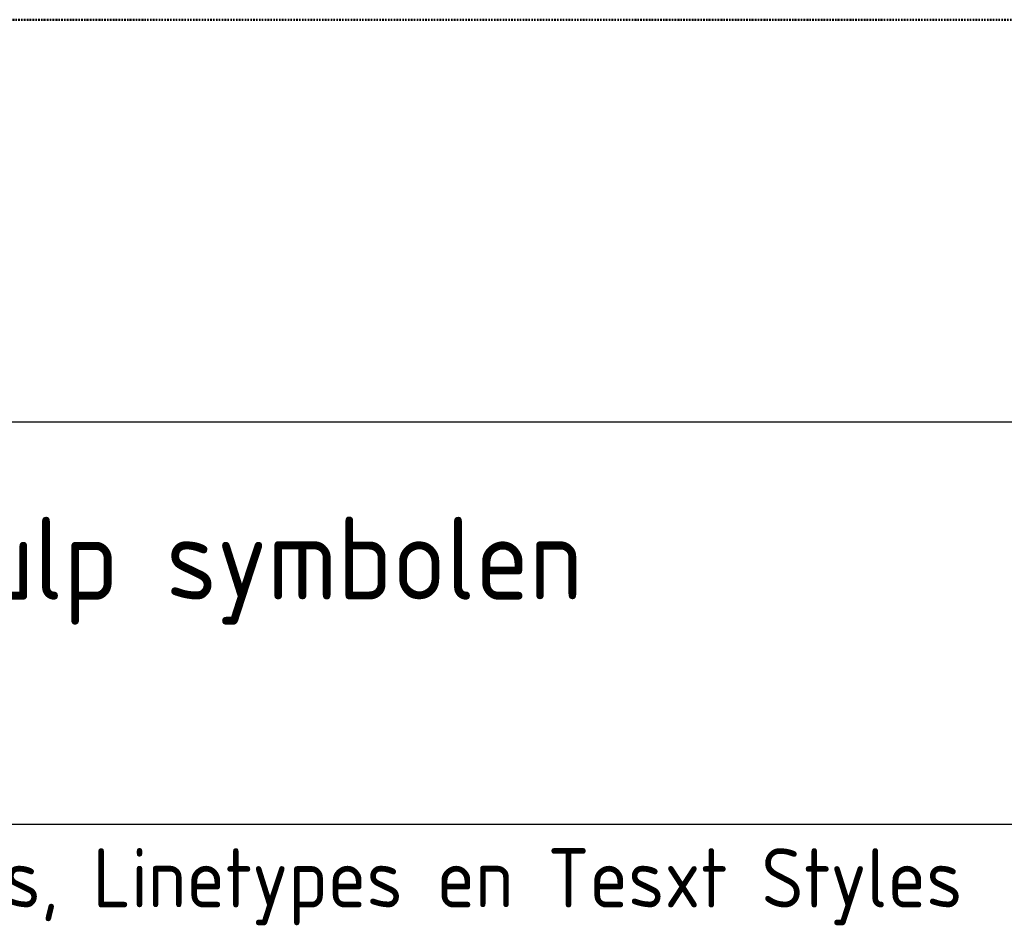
# Model space of a CAD drawing. Header units: millimetres. Extents: x 0 to 160900, y 0 to 84100.
# Tile 21 of 26: x 120656 to 124813, y 38220 to 42050. Entities that reach past the tile are written whole.
import ezdxf
from ezdxf.enums import TextEntityAlignment as Align

# ---------------------------------------------------------------- set-up
doc = ezdxf.new("R2010")
doc.units = ezdxf.units.MM
doc.linetypes.add('RVB_ALG_1xLong_1xDot', pattern=[12, 6, -3, 0, -3])
doc.layers.add('RVB_ALG_RENVOOI', color=2, linetype='Continuous')
doc.styles.add('RVB_TXT', font='isocp.shx')

# ---------------------------------------------------------------- blocks, each defined once
blk = doc.blocks.new('*U75')
at = {"layer": 'RVB_ALG_RENVOOI', "linetype": 'Continuous', "transparency": 16777216}
for p, q in [((10000, 1700), (0, 1700)), ((10000, 0), (0, 0))]:
    blk.add_line(p, q, dxfattribs=at)
at = {"layer": 'RVB_ALG_RENVOOI', "color": 3, "linetype": 'Continuous', "lineweight": 35, "transparency": 16777216, "style": 'RVB_TXT'}
for tag, p in [('E_TITEL_NL', (2100, 950)), ('E_TITEL_EN', (10100, 950))]:
    blk.add_attdef(tag, p, '', height=350, dxfattribs=at)
at = {"layer": 'RVB_ALG_RENVOOI', "color": 4, "linetype": 'Continuous', "lineweight": 50, "transparency": 16777216, "style": 'RVB_TXT'}
blk.add_attdef('E_ICODE', text='', height=500, dxfattribs=at).set_placement((1000, 850), align=Align.MIDDLE_CENTER)
at = {"layer": 'RVB_ALG_RENVOOI', "color": 254, "linetype": 'Continuous', "lineweight": 18, "transparency": 16777216, "style": 'RVB_TXT', "oblique": 15}
for tag, p in [('E_BLOCK', (2100, 500)), ('E_LAYER', (2100, 100))]:
    blk.add_attdef(tag, p, '', height=180, dxfattribs=at)
blk = doc.blocks.new('*U78')
at = {"layer": 'RVB_ALG_RENVOOI', "linetype": 'Continuous', "transparency": 16777216}
blk.add_line((10000, 1700), (0, 1700), dxfattribs=at)
at = {"layer": 'RVB_ALG_RENVOOI', "color": 2, "linetype": 'Continuous', "lineweight": 25, "transparency": 16777216, "style": 'RVB_TXT'}
for tag, p in [('E_OMS_NL_1', (2100, 1350)), ('E_OMS_EN_1', (10100, 1350)), ('E_OMS_NL_2', (2100, 900)), ('E_OMS_EN_2', (10100, 900))]:
    blk.add_attdef(tag, p, '', height=250, dxfattribs=at)
at = {"layer": 'RVB_ALG_RENVOOI', "color": 210, "linetype": 'Continuous', "lineweight": 18, "transparency": 16777216, "style": 'RVB_TXT', "oblique": 15}
for tag, p in [('E_OPM_NL_1', (2100, 500)), ('E_OPM_EN_1', (10100, 500)), ('E_OPM_NL_2', (2100, 100)), ('E_OPM_EN_2', (10100, 100))]:
    blk.add_attdef(tag, p, '', height=180, dxfattribs=at)
at = {"layer": 'RVB_ALG_RENVOOI', "color": 254, "linetype": 'Continuous', "lineweight": 18, "transparency": 16777216, "style": 'RVB_TXT', "oblique": 15}
blk.add_attdef('E_SYM_NR', (100, 100), '', height=180, dxfattribs=at)

msp = doc.modelspace()

# ---------------------------------------------------------------- linework, layer by layer
at = {"layer": 'RVB_ALG_RENVOOI', "color": 4, "linetype": 'RVB_ALG_1xLong_1xDot', "lineweight": 50, "flags": 128}
msp.add_lwpolyline([(116500, 42050), (135500, 42050)], dxfattribs=at)

# ---------------------------------------------------------------- block references
at = {"layer": 'RVB_ALG_RENVOOI'}
ref = msp.add_blockref('*U75', (117000, 38650), dxfattribs=at)
ref.add_attrib('E_TITEL_NL', 'Tekenhulp symbolen', (119100, 39600), dxfattribs={"color": 3, "linetype": 'Continuous', "lineweight": 35, "transparency": 16777216, "height": 350, "style": 'RVB_TXT'})
ref = msp.add_blockref('*U78', (117000, 36950), dxfattribs=at)
ref.add_attrib('E_OMS_NL_1', 'RVB Layers, Linetypes en Tesxt Styles', (119100, 38300), dxfattribs={"color": 2, "linetype": 'Continuous', "lineweight": 25, "transparency": 16777216, "height": 250, "style": 'RVB_TXT'})

doc.saveas('drawing.dxf')
